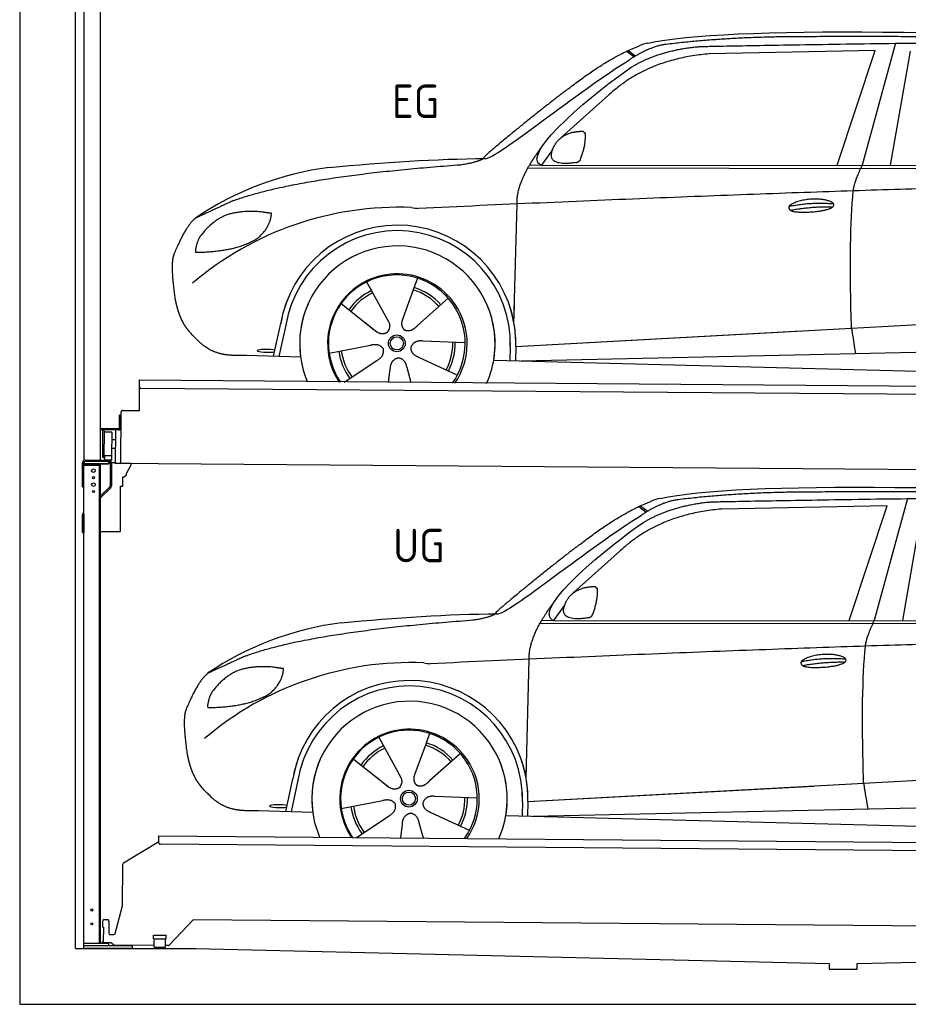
# Model space of a CAD drawing. Header units: millimetres. Extents: x -411 to 6777, y 0 to 6027.
# Tile 1 of 5: x 0 to 3183, y 0 to 3528. Entities that reach past the tile are written whole.
import ezdxf

# ---------------------------------------------------------------- set-up
doc = ezdxf.new("R2010")
doc.units = ezdxf.units.MM
for name, color, linetype, lineweight in [('car', 10, 'Continuous', 25), ('Logo', 7, 'Continuous', 25), ('Plattform', 7, 'Continuous', 25), ('Ständer hinten', 7, 'Continuous', 25)]:
    doc.layers.add(name, color=color, linetype=linetype, lineweight=lineweight)
doc.styles.get("Standard").update_dxf_attribs({"font": 'ISOCP.SHX'})

# ---------------------------------------------------------------- blocks, each defined once
blk = doc.blocks.new('UG Plattfrom Gl550')
at = {"layer": 'Plattform'}
for p, q in [((498.2, 597.8), (498.3, 603.8)), ((498.3, 603.8), (5435.1, 560.7)), ((371.8, 506.3), (498.1, 583.5)), ((498.1, 578.8), (498.2, 597.8)), ((5429.8, 530.7), (503, 573.7)), ((368.7, 352.3), (369.4, 502.1)), ((342.2, 253.9), (368.7, 352.3)), ((297.4, 276.5), (297.6, 298.5)), ((302.6, 303.5), (314.6, 303.4)), ((319.6, 298.3), (319.2, 255.3)), ((621.4, 302.7), (535.3, 212)), ((5347, 261.5), (621.4, 302.7)), ((297.4, 276.5), (299.7, 276.5)), ((299.7, 276.5), (299.3, 225.5)), ((324.2, 250.3), (337.3, 250.2)), ((479.6, 234.9), (479.7, 247.9)), ((479.7, 247.9), (524.7, 247.5)), ((524.6, 234.5), (524.7, 247.5)), ((296.9, 220.5), (297, 225.5)), ((325.2, 220.3), (296.9, 220.5)), ((299.3, 225.5), (297, 225.5)), ((335.5, 213.3), (328.3, 219.2)), ((481.8, 210.9), (338.6, 212.2)), ((479.6, 234.9), (524.6, 234.5)), ((481.8, 204.9), (482.1, 234.9)), ((521.8, 204.6), (522.1, 234.6)), ((481.8, 204.9), (521.8, 204.6)), ((531.7, 210.5), (521.8, 210.6))]:
    blk.add_line(p, q, dxfattribs=at)
for centre, start, end in [((503.1, 578.7), 179.5, 269.5), ((374.4, 502.1), 121.4261, 179.5), ((302.6, 298.5), 89.5, 179.5), ((314.6, 298.4), 359.5, 89.5), ((324.2, 255.3), 179.5, 269.5), ((337.4, 255.2), 269.5, 344.9258), ((325.1, 215.3), 50.8402, 89.5), ((338.6, 217.2), 230.8402, 269.5), ((531.7, 215.5), 269.5, 316.4902)]:
    blk.add_arc(centre, 5, start, end, dxfattribs=at)
blk = doc.blocks.new('Palette EG Gl550')
at = {"layer": 'Plattform'}
for p, q in [((428.6, 2127), (429.5, 2237)), ((429.5, 2237), (5467.3, 2198)), ((5462.1, 2168), (434.2, 2207)), ((362.6, 1937.5), (363.6, 2122.5)), ((368.6, 2127.5), (428.6, 2127)), ((356.5, 2110.3), (356.1, 2064.3)), ((363.5, 2110.2), (356.5, 2110.3)), ((358.1, 2063.3), (358.5, 2110.3)), ((354.1, 2062.3), (292.8, 2062.8)), ((293.1, 2062.8), (293.1, 2057.8)), ((293.1, 2060.8), (355.1, 2060.3)), ((355.1, 2057.3), (293.1, 2057.8)), ((297.3, 1960.5), (298, 2054.5)), ((302, 2054.5), (301.3, 1960.5)), ((330, 2049.4), (329.3, 1965.2)), ((342.6, 2057.4), (341.7, 1937.7)), ((355.1, 2057.3), (355.1, 2060.3)), ((363.1, 2063.2), (358.1, 2063.3)), ((358.2, 2063.3), (363.1, 2063.2)), ((342.3, 2021.9), (329.8, 2022.3)), ((342.1, 1991.7), (329.5, 1991.8)), ((328.9, 1965), (303.9, 1965)), ((303.9, 1965), (303.9, 1950)), ((328.9, 1965), (303.9, 1965)), ((303.9, 1965), (303.9, 1950)), ((303.9, 1950), (328.9, 1950)), ((328.9, 1950), (303.9, 1950)), ((328.9, 1965), (328.9, 1950)), ((328.9, 1965), (328.9, 1950)), ((5465, 1898), (341.7, 1937.7))]:
    blk.add_line(p, q, dxfattribs=at)
for centre, radius, start, end in [((434.3, 2212), 5, 179.556, 269.556), ((368.6, 2122.5), 5, 89.556, 179.556), ((300, 2054.5), 2, 359.3444, 179.3444), ((302.4, 2050.4), 0.4, 179.3444, 271.7264), ((313.4, 1723.4), 326.8, 87.1681, 91.938), ((329.6, 2049.4), 0.4, 359.3444, 86.9565), ((354.1, 2064.3), 2.01, 269.7445, 359.3674), ((355.1, 2063.3), 3, 269.7663, 359.5554), ((355.1, 2063.3), 6, 269.556, 359.556), ((355.1, 2063.3), 6, 269.5566, 359.5553), ((299.3, 1960.5), 2, 179.3444, 359.3444), ((301.7, 1964.6), 0.4, 86.9623, 179.3444), ((302.7, 1973.3), 8.39, 263.3001, 278.0521), ((328.9, 1965.2), 0.4, 267.6536, 359.3444)]:
    blk.add_arc(centre, radius, start, end, dxfattribs=at)
blk = doc.blocks.new('Ständer hinten')
at = {"layer": 'Ständer hinten'}
for p, q in [((229.9, 4962), (229.9, 1948.6)), ((229.9, 4962), (289.9, 4962)), ((289.9, 1950), (289.9, 4962)), ((289.9, 4842), (312.9, 4842)), ((312.9, 4842), (312.9, 4340.7)), ((312.9, 4340.7), (289.9, 4341)), ((318.9, 1945), (235, 1945)), ((318.9, 1945), (318.9, 1937)), ((230, 1940), (230, 1937)), ((230, 1937), (318.9, 1937))]:
    blk.add_line(p, q, dxfattribs=at)
blk = doc.blocks.new('Ständer_hinten_GT175')
at = {"layer": 'Ständer hinten'}
for p, q in [((235, 1950), (319, 1950)), ((319, 1945), (235, 1945)), ((319, 1937), (319, 1945)), ((341.8, 1939.5), (329, 1940.6)), ((225, 1854), (225, 1940)), ((230, 200), (230, 1940)), ((319, 1937), (230, 1937)), ((230, 1932), (290, 1932)), ((285, 1932), (285, 218)), ((290, 218), (290, 1937)), ((324, 1940), (324, 1857.2)), ((329, 1940), (328.9, 1857.1)), ((341.8, 1937.7), (341.8, 1939.5)), ((399.8, 1937.2), (341.8, 1937.7)), ((383, 1901.9), (399.7, 1932.7)), ((399.7, 1932.7), (399.8, 1937.2)), ((369, 1857), (369, 1890.5)), ((369, 1890.5), (374, 1890.5)), ((374, 1890.5), (382.9, 1897.4)), ((382.9, 1897.4), (383, 1897.8)), ((383, 1897.8), (383, 1901.9)), ((225, 1854), (230, 1854)), ((290, 1822.1), (322.5, 1853.6)), ((325.9, 1850), (290, 1815.2)), ((360, 1856.3), (369, 1857)), ((360, 1856.3), (360, 1694)), ((228.1, 1762.1), (230, 1764)), ((230, 1754.9), (225, 1754.9)), ((225, 1690), (225, 1754.9)), ((230, 1754.9), (230, 1690)), ((290, 1694), (360, 1694)), ((225, 1690), (230, 1690)), ((319, 218), (230, 218)), ((319, 210), (319, 218)), ((404, 210), (230, 210)), ((404, 200), (230, 200)), ((404, 200), (404, 210))]:
    blk.add_line(p, q, dxfattribs=at)
for centre, radius in [((264, 1912), 6.5), ((264, 1887), 3.7), ((264, 1862), 6.5), ((264, 1837), 3.7), ((258.6, 338), 3.7), ((258.6, 288), 3.7)]:
    blk.add_circle(centre, radius, dxfattribs=at)
for centre, radius, start, end in [((235, 1940), 10, 90, 180), ((235, 1940), 5, 90, 180), ((319, 1940), 10, 0.0086, 89.9915), ((319, 1940), 5, 0, 90), ((319, 1857.2), 5, 314.0428, 0), ((318.9, 1857.1), 10, 314.1186, 0), ((235, 1754.9), 10, 134.1186, 180)]:
    blk.add_arc(centre, radius, start, end, dxfattribs=at)
blk = doc.blocks.new('Car_EG')
at = {"layer": 'car'}
for p, q in [((-8903.9, 1870.9), (-8878.4, 1850.8)), ((-8020.6, 1870.7), (-8614.4, 1858.8)), ((-8156.6, 1459.5), (-8020.6, 1870.7)), ((-7947.3, 1896.4), (-8066.6, 1459.5)), ((-8909.7, 1868.2), (-8883.7, 1847.7)), ((-7964.9, 1459.6), (-7894.1, 1868.7)), ((-8975.3, 1710.1), (-9146.1, 1557.7)), ((-9175.8, 1514.6), (-9216.9, 1458.9)), ((-9263.8, 1450), (-6620.5, 1446.8)), ((-9216.9, 1458.9), (-9258.1, 1460)), ((-9216.9, 1458.9), (-6564.9, 1460.3)), ((-9314, 895.2), (-9302.9, 1320.7)), ((-9841.8, 1041.2), (-9824.6, 1010.2)), ((-9841.7, 1041.2), (-9762.3, 897.5)), ((-9659.5, 1054.9), (-9674.6, 1013.2)), ((-9674.6, 1013.2), (-9711.9, 910.1)), ((-9932.8, 964), (-9814.1, 869.9)), ((-9549.2, 982.7), (-9660.1, 884.6)), ((-9314, 895.2), (-9312.4, 955.9)), ((-10175.1, 774.9), (-10149.5, 892.5)), ((-10131, 887.1), (-10155.6, 774.4)), ((-9851.3, 899.4), (-9805.1, 862.8)), ((-9711.9, 910.1), (-9715.8, 899.8)), ((-9307.4, 810.6), (-7437.4, 912.8)), ((-9307.4, 810.6), (-8283.4, 866.6)), ((-9976.1, 786.4), (-9827.4, 815.3)), ((-9488.6, 823.1), (-9639.9, 829.4)), ((-10078.1, 772.3), (-10272.3, 777.5)), ((-9327.1, 810), (-9328.4, 759.6)), ((-9307.4, 810.6), (-9308.6, 759.1)), ((-9288.1, 758.5), (-7402.2, 799.9)), ((-9921.6, 682.1), (-9804.7, 759.8)), ((-9516.8, 707.1), (-9654.1, 771.1)), ((-9386.6, 761.1), (-7338, 707.7)), ((-9762.9, 680.7), (-9756.8, 730.2)), ((-9681.7, 680), (-9697, 734.7))]:
    blk.add_line(p, q, dxfattribs=at)
for radius in [30.1, 23.6]:
    blk.add_circle((-9733.6, 821.4), radius, dxfattribs=at)
for centre, radius, start, end in [((-8796.7, 1726.8), 174.5, 102.3489, 113.0153), ((-9829, 339.1), 1122.3, 97.5147, 123.9129), ((-9725.9, 167.8), 1141.2, 87.724, 130.3913), ((-9653.1, 1422.2), 117.4, 256.4608, 268.6636), ((-9731.5, 820.5), 424.2, 10.1481, 170.2223), ((-9731.8, 820.3), 404.8, 358.5419, 170.499), ((-9731.5, 820.5), 350, 350.2258, 187.9239), ((-9733.6, 821.4), 245, 51.7123, 188.2101), ((-9731.5, 820.5), 250, 34.003, 143.5989), ((-9733.6, 821.4), 245, 30.221, 72.4019), ((-9733.6, 821.4), 209.6, 115.7372, 144.8747), ((-9733.6, 821.4), 200.6, 115.5705, 145.0215), ((-9733.6, 821.4), 200.6, 41.1155, 72.9111), ((-9733.6, 821.4), 209.6, 41.1302, 72.8747), ((-9731.5, 820.5), 424.2, 158.9384, 170.2223), ((-9731.5, 820.5), 350, 154.4856, 203.0931), ((-9731.5, 820.5), 350, 154.4856, 157.347), ((-9731.5, 820.5), 250, 143.5989, 213.5789), ((-9733.6, 821.4), 245, 144.4019, 214.6129), ((-9731.5, 820.5), 250, 143.5989, 147.9713), ((-9733.6, 821.4), 245, 143.0042, 147.4925), ((-9733.6, 821.4), 200.6, 41.1155, 44.3784), ((-9733.6, 821.4), 245, 324.3871, 34.5977), ((-9731.5, 820.5), 250, 325.4211, 34.003), ((-9731.5, 820.5), 250, 29.7422, 34.003), ((-9731.5, 820.5), 350, 350.2258, 23.1163), ((-9731.5, 820.5), 424.2, 358.6661, 18.6635), ((-9731.5, 820.5), 350, 335.9069, 11.3993), ((-9731.5, 820.5), 404.6, 358.5068, 9.6777), ((-9731.5, 820.5), 424.2, 358.6661, 9.1695), ((-9733.6, 821.4), 200.6, 331.5904, 1.0215), ((-9733.6, 821.4), 209.6, 331.7372, 0.8747), ((-9733.6, 821.4), 209.6, 187.7372, 216.8747), ((-9733.6, 821.4), 200.6, 187.5904, 217.0215)]:
    blk.add_arc(centre, radius, start, end, dxfattribs=at)
blk.add_ellipse((-10199.6, 794.5), major_axis=(33.6, -0.3), ratio=0.157274, start_param=0.513473, end_param=5.704241, dxfattribs=at)
for points, degree in [([(-8834, 1897.3), (-8546.4, 1958.9), (-7661.3, 1945.6), (-6489.4, 1882.3)], 3), ([(-8303.3, 1919.7), (-8546.1, 1919.6), (-8775.5, 1891.7)], 2), ([(-7339.1, 1905), (-7687.3, 1924.4), (-8303.3, 1919.7)], 2), ([(-9118.2, 1734.4), (-8977.1, 1844.7), (-8864.9, 1887.4)], 2), ([(-8775.5, 1891.7), (-8831.8, 1882.7), (-8900.1, 1837.4)], 2), ([(-8893.8, 1810.7), (-8800, 1868.4), (-8664.4, 1883.6)], 2), ([(-9416.5, 1483.4), (-9380.8, 1479.6), (-9078.6, 1728.5), (-8900.1, 1837.4)], 3), ([(-8614.4, 1858.8), (-8838.6, 1839.4), (-8975.3, 1710.1)], 2), ([(-9216.9, 1458.9), (-9299.9, 1499), (-9005.9, 1735.3), (-8893.8, 1810.7)], 3), ([(-9118.2, 1734.4), (-9199.3, 1673.9), (-9301.7, 1590.5), (-9431, 1485.3), (-9425.1, 1483.3)], 4), ([(-9167.5, 1532.2), (-9151, 1562.5), (-9108.3, 1576.6)], 2), ([(-9108.3, 1576.6), (-9079.5, 1582.3), (-9066.7, 1581.1)], 2), ([(-9077, 1477), (-9055.6, 1530), (-9058.2, 1574.9)], 2), ([(-9066.7, 1581.1), (-9060.6, 1575), (-9058.2, 1574.9)], 2), ([(-9302.9, 1320.7), (-9305.2, 1404.3), (-9216.3, 1521.6)], 2), ([(-9090.5, 1469.3), (-9212.7, 1450.6), (-9167.5, 1532.2)], 2), ([(-9975.8, 1451.8), (-9779.5, 1469.7), (-9594.3, 1482.8), (-9416.5, 1483.4)], 3), ([(-9504.4, 1461.5), (-9451.3, 1469.4), (-9425.4, 1482.3)], 2), ([(-10318, 1333), (-10081.4, 1419.6), (-9504.4, 1461.5)], 2), ([(-9090.5, 1469.3), (-9084.5, 1471.1), (-9077, 1477)], 2), ([(-8098.5, 1367.6), (-8095.4, 1398.6), (-8066.6, 1459.5)], 2), ([(-6346.3, 1388.6), (-7222.7, 1417), (-9655.9, 1304.8)], 2), ([(-10318, 1333), (-10452.2, 1271.2)], 1), ([(-8328.7, 1312.3), (-8253.1, 1328.5), (-8169.6, 1322)], 2), ([(-8323.7, 1298.4), (-8249.6, 1312.3), (-8171.7, 1310.9)], 2), ([(-10452.2, 1271.2), (-10486.9, 1248.4), (-10531.9, 1141.3)], 2), ([(-10342.1, 1282), (-10394.3, 1261.3), (-10432.4, 1211.3)], 2), ([(-10215.1, 1291.8), (-10282.7, 1299.5), (-10342.1, 1282)], 2), ([(-10232.2, 1198.3), (-10186.2, 1235.3), (-10182.5, 1287.1)], 2), ([(-10182.5, 1287.1), (-10200.2, 1289.2), (-10215.1, 1291.8)], 2), ([(-10432.4, 1211.3), (-10450.7, 1191.5), (-10455.4, 1150.2)], 2), ([(-10454.1, 1147.9), (-10309.4, 1148.5), (-10232.2, 1198.3)], 2), ([(-10531.9, 1141.3), (-10538.4, 1125.4), (-10540.5, 1096.9), (-10539.4, 1064.6), (-10528.3, 981.3)], 4), ([(-10455.4, 1150.2), (-10452, 1150.1), (-10454.1, 1147.9)], 2), ([(-9814.1, 869.9), (-9790.8, 848), (-9767.5, 861.4)], 2), ([(-9827.4, 815.3), (-9796.7, 824), (-9782.1, 801.5)], 2), ([(-9639.9, 829.4), (-9671.6, 833.4), (-9682.6, 809)], 2), ([(-9804.7, 759.8), (-9776.6, 775.2), (-9782.1, 801.5)], 2), ([(-9654.1, 771.1), (-9684.1, 782.1), (-9682.6, 809)], 2), ([(-9756.8, 730.2), (-9755.6, 762.2), (-9729.6, 769.1)], 2), ([(-9697, 734.7), (-9702.9, 766.1), (-9729.6, 769.1)], 2)]:
    blk.add_open_spline(points, degree=degree, dxfattribs=at)
for points, degree, knots in [([(-8664.4, 1883.6), (-8637.8, 1885.6), (-8498.4, 1887.5), (-7477, 1907.6), (-6856.7, 1901.2), (-6401.3, 1728.6), (-6425, 1554.9)], 4, [0.0821318, 0.0821318, 0.0821318, 0.0821318, 0.0821318, 0.258851, 0.508851, 1, 1, 1, 1, 1]), ([(-8104.8, 876.3), (-8105.2, 889.9), (-8105.7, 903.2), (-8106, 916.4), (-8111.6, 1106.3), (-8109.1, 1256.7), (-8098.5, 1367.6)], 3, [0, 0, 0, 0, 0.064923, 0.064923, 0.064923, 1, 1, 1, 1]), ([(-8328.7, 1312.3), (-8324.4, 1317.4), (-8303.2, 1333.5), (-8220.4, 1352.9), (-8105.4, 1315.7), (-8214.3, 1288.1), (-8299.1, 1289.5), (-8333.4, 1293.4), (-8328.7, 1312.3)], 5, [0, 0, 0, 0, 0, 0, 0.300106, 0.500106, 0.700106, 1, 1, 1, 1, 1, 1]), ([(-10528.3, 981.3), (-10527.4, 977.1), (-10526.5, 972.9), (-10525.6, 968.7), (-10524.6, 964.7), (-10521.1, 949.9), (-10517.1, 936.2), (-10512.7, 923.7), (-10507.9, 912.4)], 4, [0.4914944, 0.4914944, 0.4914944, 0.4914944, 0.4914944, 0.5422469, 0.5422469, 0.5422469, 0.5422469, 0.728655, 0.728655, 0.728655, 0.728655, 0.728655]), ([(-10508.2, 913.1), (-10506.8, 909.9), (-10505.4, 906.8), (-10504, 903.8), (-10502.5, 901), (-10496.9, 889.8), (-10490.9, 880.4), (-10484.7, 872.5), (-10478.2, 865)], 4, [0.7288005, 0.7288005, 0.7288005, 0.7288005, 0.7288005, 0.7843928, 0.7843928, 0.7843928, 0.7843928, 1, 1, 1, 1, 1]), ([(-9762.3, 897.5), (-9760.6, 893.4), (-9759.6, 889.4), (-9759.3, 885.5), (-9758.7, 876.9), (-9761.4, 868.9), (-9767.5, 861.4)], 3, [0.2167758, 0.2167758, 0.2167758, 0.2167758, 0.4600873, 0.4600873, 0.4600873, 1, 1, 1, 1]), ([(-9715.8, 899.8), (-9716.3, 896.6), (-9716.6, 893.6), (-9716.5, 890.7), (-9716.2, 887.9), (-9715.4, 882.1), (-9713.4, 876.8), (-9709.8, 872.2), (-9704.9, 869.2)], 4, [0.3191838, 0.3191838, 0.3191838, 0.3191838, 0.3191838, 0.5438253, 0.5438253, 0.5438253, 0.5438253, 1, 1, 1, 1, 1]), ([(-9660.1, 884.6), (-9660.1, 884.6), (-9660.1, 884.6), (-9660.1, 884.6), (-9660.1, 884.6), (-9669.2, 874.9), (-9679.9, 865), (-9694.2, 862.6), (-9704.9, 869.2)], 4, [-0.000003, -0.000003, -0.000003, -0.000003, -0.000003, 0, 0, 0, 0, 1, 1, 1, 1, 1]), ([(-10272.3, 777.5), (-10297, 778.2), (-10352.7, 774.6), (-10388.7, 788.5), (-10432.4, 813.6), (-10478.2, 865)], 4, [0, 0, 0, 0, 0, 0.597866, 1, 1, 1, 1, 1]), ([(-8104.8, 876.3), (-8104.1, 871.7), (-8103.4, 867.1), (-8102.8, 862.8), (-8102.2, 858.8), (-8101.6, 854.9), (-8101, 851.1), (-8096.5, 821), (-8093, 798.8), (-8090.4, 784.8)], 3, [-0.000011, -0.000011, -0.000011, -0.000011, 0.107576, 0.107576, 0.107576, 0.206414, 0.206414, 0.206414, 1, 1, 1, 1])]:
    blk.add_open_spline(points, degree=degree, knots=knots, dxfattribs=at)
blk = doc.blocks.new('Gebäude_330_GT175')
for p, q in [((0, 5450), (0, 0)), ((200, 200), (200, 5250)), ((200, 200), (630.1, 200)), ((630.1, 200), (2900, 146.1)), ((3000, 146.1), (5231.6, 200)), ((2900, 146.1), (2900, 126.1)), ((3000, 126.1), (3000, 146.1)), ((2900, 126.1), (3000, 126.1)), ((0, 0), (5900, 0))]:
    blk.add_line(p, q)

msp = doc.modelspace()

# ---------------------------------------------------------------- block references
for name, p in [('Gebäude_330_GT175', (0, 0)), ('Car_EG', (11084.36, 1546.8)), ('Palette EG Gl550', (0, 0)), ('Ständer_hinten_GT175', (0, 0)), ('Car_EG', (11127.8, -84.48)), ('UG Plattfrom Gl550', (0, 0))]:
    msp.add_blockref(name, p)
at = {"layer": 'Ständer hinten'}
msp.add_blockref('Ständer hinten', (0, 0), dxfattribs=at)

# ---------------------------------------------------------------- texts
msp.add_text('UG', height=120).set_placement((1337.66, 1583.58))
at = {"layer": 'Logo'}
msp.add_text('EG', height=120, dxfattribs=at).set_placement((1334, 3175.32))

doc.saveas('drawing.dxf')
